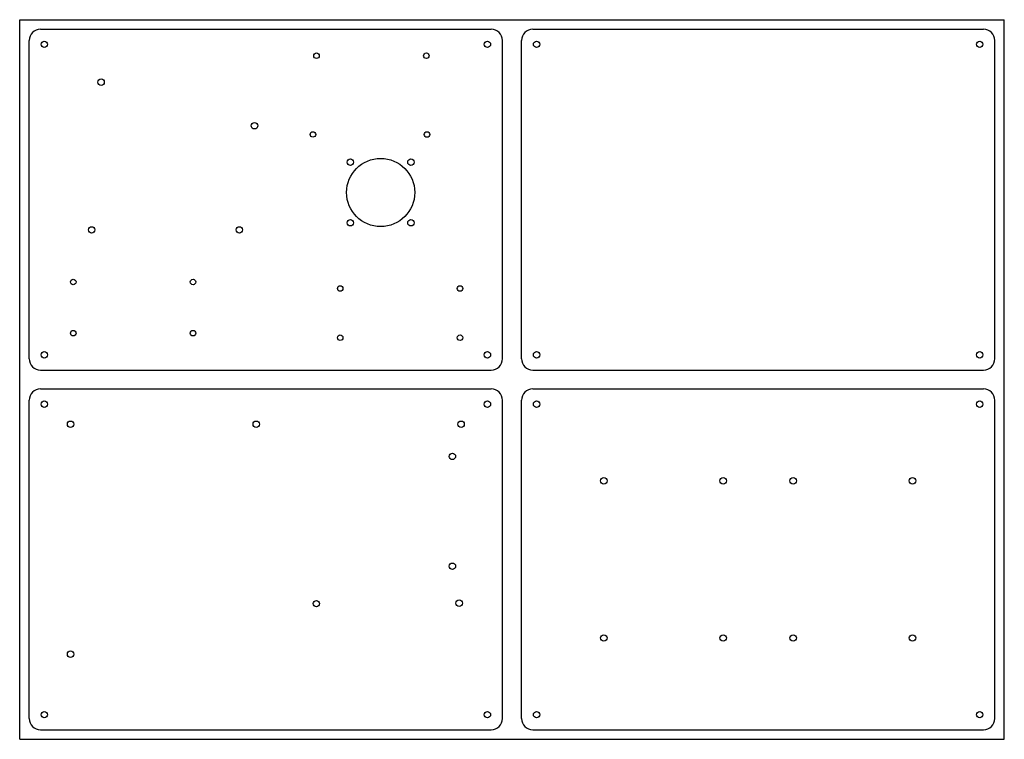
# Model space of a CAD drawing. Header units: millimetres. Extents: x 0 to 520, y 0 to 380.
import ezdxf

# ---------------------------------------------------------------- set-up
doc = ezdxf.new("R2010")
doc.units = ezdxf.units.MM

msp = doc.modelspace()

# ---------------------------------------------------------------- linework, layer by layer
at = {"layer": 'CUT'}
for p, q in [((11, 375), (249, 375)), ((271, 375), (509, 375)), ((5, 201), (5, 369)), ((255, 201), (255, 369)), ((265, 201), (265, 369)), ((515, 201), (515, 369)), ((11, 195), (249, 195)), ((271, 195), (509, 195)), ((11, 185), (249, 185)), ((271, 185), (509, 185)), ((5, 11), (5, 179)), ((255, 11), (255, 179)), ((265, 11), (265, 179)), ((515, 11), (515, 179)), ((11, 5), (249, 5)), ((271, 5), (509, 5))]:
    msp.add_line(p, q, dxfattribs=at)
for centre, radius in [((13, 367), 1.7), ((247, 367), 1.7), ((273, 367), 1.7), ((507, 367), 1.7), ((156.7655, 360.966), 1.45), ((214.7655, 360.966), 1.45), ((43, 347), 1.7), ((123.99, 324), 1.7), ((154.8655, 319.396), 1.45), ((215.1155, 319.366), 1.45), ((190.63, 288.76), 18), ((174.63, 304.76), 1.7), ((206.63, 304.76), 1.7), ((38, 269), 1.7), ((116, 269), 1.7), ((174.63, 272.76), 1.7), ((206.63, 272.76), 1.7), ((28.2925, 241.5), 1.45), ((91.5425, 241.5), 1.45), ((169.2925, 238.0595), 1.45), ((232.5425, 238.0595), 1.45), ((28.2925, 214.475), 1.45), ((91.5425, 214.475), 1.45), ((169.2925, 212.0595), 1.45), ((232.5425, 212.0595), 1.45), ((13, 203), 1.7), ((247, 203), 1.7), ((273, 203), 1.7), ((507, 203), 1.7), ((13, 177), 1.7), ((247, 177), 1.7), ((273, 177), 1.7), ((507, 177), 1.7), ((26.876, 166.374), 1.7), ((124.92, 166.374), 1.7), ((233.124, 166.374), 1.7), ((228.507, 149.4), 1.7), ((308.5, 136.5), 1.7), ((371.5, 136.5), 1.7), ((408.5, 136.5), 1.7), ((471.5, 136.5), 1.7), ((228.507, 91.4), 1.7), ((156.67, 71.632), 1.7), ((232.108, 71.886), 1.7), ((308.5, 53.5), 1.7), ((371.5, 53.5), 1.7), ((408.5, 53.5), 1.7), ((471.5, 53.5), 1.7), ((26.876, 44.962), 1.7), ((13, 13), 1.7), ((247, 13), 1.7), ((273, 13), 1.7), ((507, 13), 1.7)]:
    msp.add_circle(centre, radius, dxfattribs=at)
for centre, start, end in [((11, 369), 90, 180), ((249, 369), 0, 90), ((271, 369), 90, 180), ((509, 369), 0, 90), ((11, 201), 180, 270), ((249, 201), 270, 360), ((271, 201), 180, 270), ((509, 201), 270, 360), ((11, 179), 90, 180), ((249, 179), 0, 90), ((271, 179), 90, 180), ((509, 179), 0, 90), ((11, 11), 180, 270), ((249, 11), 270, 360), ((271, 11), 180, 270), ((509, 11), 270, 360)]:
    msp.add_arc(centre, 6, start, end, dxfattribs=at)
at = {"layer": 'SHEET'}
for p, q in [((0, 0.1), (0, 379.9)), ((0.1, 380), (519.9, 380)), ((520, 0.1), (520, 379.9)), ((0.1, 0), (519.9, 0))]:
    msp.add_line(p, q, dxfattribs=at)
for centre, start, end in [((0.1, 379.9), 90, 180), ((519.9, 379.9), 0, 90), ((0.1, 0.1), 180, 270), ((519.9, 0.1), 270, 360)]:
    msp.add_arc(centre, 0.1, start, end, dxfattribs=at)

doc.saveas('drawing.dxf')
